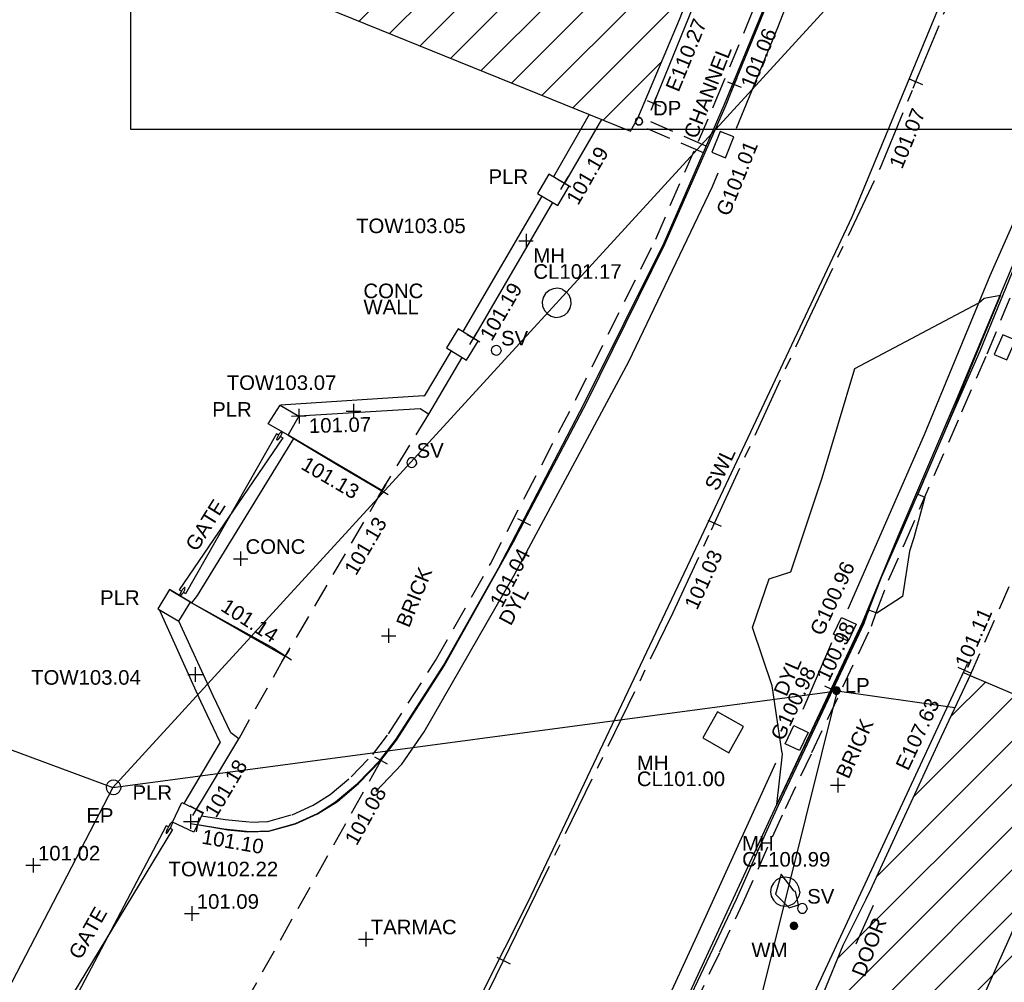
# Model space of a CAD drawing. Extents: x 635157 to 635442, y 694407 to 694910.
# Tile 31 of 104: x 635217 to 635237, y 694547 to 694567. Entities that reach past the tile are written whole.
import ezdxf

# ---------------------------------------------------------------- set-up
doc = ezdxf.new("R2010")
doc.units = 0
doc.header["$MEASUREMENT"] = 0
doc.linetypes.add('CENTER', pattern=[2, 1.25, -0.25, 0.25, -0.25])
doc.linetypes.add('DASHED', pattern=[0.75, 0.5, -0.25])
doc.layers.get('0').update_dxf_attribs({"color": 12, "linetype": 'CONTINUOUS'})
for name, color, linetype in [('BUILDING', 5, 'CONTINUOUS'), ('CHANGE_OF_SURFACE', 7, 'DASHED'), ('CHANGE_OF_SURFACE_LVL', 7, 'CONTINUOUS'), ('CHANNEL', 151, 'DASHED'), ('CHANNEL_TXT', 151, 'CONTINUOUS'), ('CONTOURS_INDEX', 4, 'CONTINUOUS'), ('DOOR', 7, 'CONTINUOUS'), ('DOOR_TXT', 7, 'CONTINUOUS'), ('DOWNPIPE', 151, 'CONTINUOUS'), ('DOWNPIPE_TXT', 151, 'CONTINUOUS'), ('EAVE', 3, 'CONTINUOUS'), ('EAVE_LVL', 3, 'CONTINUOUS'), ('ESB_POLE', 1, 'CONTINUOUS'), ('ESB_POLE_TXT', 1, 'CONTINUOUS'), ('FIRE_HYDRANT', 5, 'CONTINUOUS'), ('FORM_LINE', 92, 'DASHED'), ('FORM_LINE_LVL', 92, 'CONTINUOUS'), ('GATE', 7, 'CONTINUOUS'), ('GATE_TXT', 7, 'CONTINUOUS'), ('GULLY', 151, 'CONTINUOUS'), ('GULLY_LVL', 151, 'CONTINUOUS'), ('HATCHING', 4, 'CONTINUOUS'), ('KERB_BOTTOM', 172, 'CONTINUOUS'), ('KERB_BOTTOM_LVL', 172, 'CONTINUOUS'), ('KERB_TOP', 2, 'CONTINUOUS'), ('LAMPPOST', 6, 'CONTINUOUS'), ('LAMPPOST_TXT', 6, 'CONTINUOUS'), ('LAYOUTS', 9, 'CONTINUOUS'), ('MANHOLES', 12, 'CONTINUOUS'), ('MANHOLES_RMK', 12, 'CONTINUOUS'), ('MARKINGS_DOUBLE_YELLOW', 9, 'CONTINUOUS'), ('MARKINGS_DOUBLE_YELLOW_TXT', 9, 'CONTINUOUS'), ('MARKINGS_WHITE_LINE', 9, 'CONTINUOUS'), ('MARKINGS_WHITE_LINE_TXT', 9, 'CONTINUOUS'), ('OVERHEAD_ELECTRIC', 1, 'OH_ELEC'), ('PILLAR', 12, 'CONTINUOUS'), ('PILLAR_RMK', 12, 'CONTINUOUS'), ('RIDGE', 6, 'CONTINUOUS'), ('ROAD_CROWNLINE', 212, 'CENTER'), ('ROAD_CROWNLINE_LVL', 212, 'CONTINUOUS'), ('SLUICEVALVE', 5, 'CONTINUOUS'), ('SLUICEVALVE_TXT', 5, 'CONTINUOUS'), ('SPOT_HEIGHTS', 92, 'CONTINUOUS'), ('SPOT_HEIGHTS_LVL', 92, 'CONTINUOUS'), ('TEXT', 7, 'CONTINUOUS'), ('TEXT_TXT', 7, 'CONTINUOUS'), ('TOP_OF_WALL_LEVEL', 212, 'CONTINUOUS'), ('TOP_OF_WALL_LEVEL_TXT', 212, 'CONTINUOUS'), ('WALL', 12, 'CONTINUOUS'), ('WALL_LVL', 12, 'CONTINUOUS'), ('WALL_RMK', 12, 'CONTINUOUS'), ('WATER_METER', 5, 'CONTINUOUS'), ('WATER_METER_TXT', 5, 'CONTINUOUS')]:
    doc.layers.add(name, color=color, linetype=linetype)
doc.styles.add('Arial', font='arial.ttf')
doc.linetypes.add('OH_ELEC', pattern='A,4,-0.4,["OE",Arial,S=0.36,R=0,X=0,Y=-0.18],-1.2', length=5.6)

# ---------------------------------------------------------------- blocks, each defined once
blk = doc.blocks.new('CIRCL')
at = {"color": 0, "linetype": 'ByBlock', "flags": 128}
for points in [[(0.5, 0), (0.475, 0.154), (0.404, 0.293), (0.293, 0.404), (0.154, 0.475), (0, 0.5), (-0.154, 0.475), (-0.293, 0.404), (-0.404, 0.293), (-0.475, 0.154), (-0.5, 0), (-0.475, -0.154), (-0.404, -0.293), (-0.293, -0.404), (-0.154, -0.475), (0, -0.5), (0.154, -0.475), (0.293, -0.404), (0.404, -0.293), (0.475, -0.154)], [(0.5, 0), (0.475, -0.154)]]:
    blk.add_lwpolyline(points, dxfattribs=at)
blk = doc.blocks.new('MH_CIR1')
at = {"color": 0, "linetype": 'ByBlock', "flags": 128}
for points in [[(0.5, 0), (0.475, 0.154), (0.404, 0.293), (0.293, 0.404), (0.154, 0.475), (0, 0.5), (-0.154, 0.475), (-0.293, 0.404), (-0.404, 0.293), (-0.475, 0.154), (-0.5, 0), (-0.475, -0.154), (-0.404, -0.293), (-0.293, -0.404), (-0.154, -0.475), (0, -0.5), (0.154, -0.475), (0.293, -0.404), (0.404, -0.293), (0.475, -0.154)], [(0.49, 0), (0.466, 0.151), (0.396, 0.288), (0.288, 0.396), (0.151, 0.466), (0, 0.49), (-0.151, 0.466), (-0.288, 0.396), (-0.396, 0.288), (-0.466, 0.151), (-0.49, 0), (-0.466, -0.151), (-0.396, -0.288), (-0.288, -0.396), (-0.151, -0.466), (0, -0.49), (0.151, -0.466), (0.288, -0.396), (0.396, -0.288), (0.466, -0.151)], [(0.471, 0), (0.448, 0.145), (0.381, 0.276), (0.276, 0.381), (0.145, 0.448), (0, 0.471), (-0.145, 0.448), (-0.276, 0.381), (-0.381, 0.276), (-0.448, 0.145), (-0.471, 0), (-0.448, -0.145), (-0.381, -0.276), (-0.276, -0.381), (-0.145, -0.448), (0, -0.471), (0.145, -0.448), (0.276, -0.381), (0.381, -0.276), (0.448, -0.145)], [(0.471, 0), (0.448, -0.145)], [(0.49, 0), (0.466, -0.151)], [(0.5, 0), (0.475, -0.154)]]:
    blk.add_lwpolyline(points, dxfattribs=at)
blk = doc.blocks.new('GATE')
at = {"color": 0, "linetype": 'ByBlock', "flags": 128}
for points in [[(-0.475952, 0.024048), (-0.475952, 0.078156), (0.475952, -0.078156), (0.475952, -0.024048)], [(-0.475952, -0.024048), (-0.475952, -0.078156), (0.475952, 0.078156), (0.475952, 0.024048)], [(-0.450902, 0), (-0.451904, 0.007014), (-0.455912, 0.014028), (-0.460922, 0.019038), (-0.467936, 0.023046), (-0.475952, 0.024048), (-0.482966, 0.023046), (-0.48998, 0.019038), (-0.49499, 0.014028), (-0.498998, 0.007014), (-0.5, 0), (-0.498998, -0.007014), (-0.49499, -0.014028), (-0.48998, -0.019038), (-0.482966, -0.023046), (-0.475952, -0.024048), (-0.467936, -0.023046), (-0.460922, -0.019038), (-0.455912, -0.014028), (-0.451904, -0.007014)], [(-0.450902, 0), (-0.451904, -0.007014)], [(0.5, 0), (0.498998, 0.007014), (0.49499, 0.014028), (0.48998, 0.019038), (0.482966, 0.023046), (0.475952, 0.024048), (0.467936, 0.023046), (0.460922, 0.019038), (0.455912, 0.014028), (0.451904, 0.007014), (0.450902, 0), (0.451904, -0.007014), (0.455912, -0.014028), (0.460922, -0.019038), (0.467936, -0.023046), (0.475952, -0.024048), (0.482966, -0.023046), (0.48998, -0.019038), (0.49499, -0.014028), (0.498998, -0.007014)], [(0.5, 0), (0.498998, -0.007014)]]:
    blk.add_lwpolyline(points, dxfattribs=at)
blk = doc.blocks.new('SPOT')
at = {"color": 0, "linetype": 'ByBlock', "flags": 128}
for points in [[(-0.5, 0), (0.5, 0)], [(0, 0.5), (0, -0.5)]]:
    blk.add_lwpolyline(points, dxfattribs=at)
blk = doc.blocks.new('MH_CIR2')
at = {"color": 0, "linetype": 'ByBlock', "flags": 128}
for points in [[(0.5, 0), (0.475, 0.154), (0.404, 0.293), (0.293, 0.404), (0.154, 0.475), (0, 0.5), (-0.154, 0.475), (-0.293, 0.404), (-0.404, 0.293), (-0.475, 0.154), (-0.5, 0), (-0.475, -0.154), (-0.404, -0.293), (-0.293, -0.404), (-0.154, -0.475), (0, -0.5), (0.154, -0.475), (0.293, -0.404), (0.404, -0.293), (0.475, -0.154)], [(-0.499, -0.033), (0.033, 0.499)], [(-0.496, 0.06), (-0.06, 0.496)], [(-0.488, -0.111), (0.111, 0.488)], [(-0.467, -0.18), (0.18, 0.467)], [(-0.467, 0.179), (-0.179, 0.467)], [(-0.438, -0.241), (0.241, 0.438)], [(-0.403, -0.296), (0.296, 0.403)], [(-0.362, -0.345), (0.345, 0.362)], [(-0.315, -0.388), (0.388, 0.315)], [(-0.263, -0.425), (0.425, 0.263)], [(-0.204, -0.456), (0.456, 0.204)], [(-0.138, -0.48), (0.48, 0.138)], [(-0.064, -0.496), (0.496, 0.064)], [(0.5, 0), (0.475, -0.154)], [(0.022, -0.5), (0.5, -0.022)], [(0.128, -0.483), (0.483, -0.128)], [(0.305, -0.396), (0.396, -0.305)]]:
    blk.add_lwpolyline(points, dxfattribs=at)

msp = doc.modelspace()

# ---------------------------------------------------------------- hatches: boundary and pattern name
at = {"layer": 'HATCHING'}
h = msp.add_hatch(dxfattribs=at)
h.set_pattern_fill('ANSI31', color=256, scale=5)
h.paths.add_polyline_path([(635237.072, 694591.975), (635237.203, 694591.911), (635237.264, 694592.076), (635236.979, 694592.232), (635236.976, 694592.233), (635236.823, 694592.304), (635236.001, 694592.794), (635235.05, 694593.338), (635233.369, 694594.316), (635232.666, 694594.725), (635215.541, 694570.664), (635229.724, 694564.916), (635229.876, 694565.186), (635230.73, 694567.216), (635231.289, 694568.649), (635232.793, 694572.445), (635234.061, 694575.693), (635232.313, 694576.338), (635233.191, 694578.35), (635233.156, 694578.365), (635233.85, 694580.075), (635234.982, 694582.853), (635235.063, 694583.054), (635235.842, 694584.955), (635236.825, 694587.48), (635237.092, 694588.176), (635237.327, 694588.566), (635236.872, 694588.899), (635236.161, 694589.821)])
h.paths.add_polyline_path([(635235.314, 694589.952), (635236.144, 694591.888), (635235.731, 694592.065), (635234.901, 694590.13)], flags=24)
h.paths.add_polyline_path([(635235.83, 694590.196), (635236.395, 694591.515), (635235.973, 694591.696), (635235.407, 694590.377)], flags=24)
h.paths.add_polyline_path([(635222.904, 694568.588), (635223.578, 694570.19), (635223.155, 694570.368), (635222.481, 694568.766)], flags=24)
h.paths.add_polyline_path([(635219.054, 694569.77), (635219.71, 694571.379), (635219.285, 694571.553), (635218.629, 694569.943)], flags=24)
h.paths.add_polyline_path([(635227.334, 694567.755), (635228.004, 694569.358), (635227.58, 694569.536), (635226.91, 694567.932)], flags=24)
h.paths.add_polyline_path([(635230.336, 694578.1), (635230.983, 694579.713), (635230.556, 694579.884), (635229.91, 694578.271)], flags=24)
h.paths.add_polyline_path([(635233.836, 694587.201), (635234.483, 694588.814), (635234.056, 694588.985), (635233.41, 694587.372)], flags=24)
h.paths.add_polyline_path([(635231.964, 694570.889), (635232.473, 694572.207), (635232.039, 694572.375), (635231.53, 694571.057)], flags=24)
h.paths.add_polyline_path([(635232.368, 694576.601), (635232.989, 694577.87), (635232.571, 694578.075), (635231.95, 694576.806)], flags=24)
h.paths.add_polyline_path([(635234.841, 694582.881), (635235.359, 694584.195), (635234.925, 694584.365), (635234.407, 694583.051)], flags=24)
h.paths.add_polyline_path([(635236.21, 694590.164), (635236.738, 694591.475), (635236.306, 694591.649), (635235.778, 694590.338)], flags=24)
h = msp.add_hatch(dxfattribs=at)
h.set_pattern_fill('ANSI31', color=256, scale=5)
h.paths.add_polyline_path([(635242.205, 694551.38), (635236.722, 694553.703), (635236.131, 694552.45), (635234.712, 694549.37), (635234.681, 694549.311), (635234.577, 694549.098), (635234.104, 694548.151), (635233.698, 694547.161), (635233.18, 694546.113), (635231.533, 694542.485), (635229.67, 694538.279), (635229.664, 694538.243), (635229.672, 694538.197), (635229.622, 694538.172), (635229.31, 694537.466), (635228.957, 694536.727), (635228.029, 694534.664), (635226.816, 694531.933), (635226.32, 694530.818), (635225.887, 694529.862), (635225.619, 694529.257), (635224.764, 694527.51), (635223.864, 694525.521), (635224.123, 694525.384), (635224.175, 694525.41), (635224.251, 694525.334), (635224.244, 694525.32), (635225.536, 694524.637), (635227.009, 694523.841), (635229.36, 694522.613), (635229.382, 694522.637), (635233.073, 694521.338), (635233.098, 694521.352)])
h.paths.add_polyline_path([(635214.097, 694571.448), (635196.898, 694580.434), (635180.1, 694558.213), (635195.313, 694549.51), (635196.012, 694550.666), (635203.972, 694547.093)])
h.paths.add_polyline_path([(635229.489, 694538.426), (635230.192, 694539.99), (635229.773, 694540.178), (635229.07, 694538.614)], flags=25)
h.paths.add_polyline_path([(635235.486, 694551.622), (635236.209, 694553.177), (635235.792, 694553.371), (635235.069, 694551.816)], flags=25)
h.paths.add_polyline_path([(635223.745, 694525.455), (635224.45, 694527.018), (635224.031, 694527.207), (635223.326, 694525.644)], flags=9)
h.paths.add_polyline_path([(635236.296, 694545.336), (635237.006, 694546.922), (635236.587, 694547.11), (635235.876, 694545.524)], flags=24)
h.paths.add_polyline_path([(635232.449, 694538.051), (635233.167, 694539.633), (635232.748, 694539.823), (635232.03, 694538.241)], flags=24)
h.paths.add_polyline_path([(635227.523, 694525.493), (635228.238, 694527.077), (635227.82, 694527.266), (635227.104, 694525.682)], flags=24)
h.paths.add_polyline_path([(635238.363, 694553.021), (635238.927, 694554.34), (635238.505, 694554.521), (635237.94, 694553.201)], flags=9)
h.paths.add_polyline_path([(635226.788, 694530.074), (635227.322, 694531.381), (635226.891, 694531.558), (635226.357, 694530.25)], flags=24)
h.paths.add_polyline_path([(635229.445, 694536.097), (635230.089, 694537.354), (635229.675, 694537.566), (635229.031, 694536.309)], flags=24)
h.paths.add_polyline_path([(635229.633, 694537.846), (635230.365, 694537.846), (635230.365, 694538.296), (635229.633, 694538.296)], flags=24)
h.paths.add_polyline_path([(635234.597, 694547.372), (635235.113, 694548.687), (635234.68, 694548.857), (635234.164, 694547.542)], flags=24)
h.paths.add_polyline_path([(635224.124, 694525.377), (635224.856, 694525.377), (635224.856, 694525.827), (635224.124, 694525.827)], flags=25)
h.paths.add_polyline_path([(635214.082, 694568.911), (635214.748, 694570.491), (635214.325, 694570.669), (635213.658, 694569.089)], flags=9)
h.paths.add_polyline_path([(635208.569, 694555.86), (635209.225, 694557.444), (635208.8, 694557.62), (635208.144, 694556.036)], flags=25)
h.paths.add_polyline_path([(635203.129, 694551.091), (635204.7, 694550.348), (635204.896, 694550.764), (635203.325, 694551.506)], flags=24)
h.paths.add_polyline_path([(635210.155, 694569.937), (635210.827, 694571.54), (635210.403, 694571.718), (635209.732, 694570.115)], flags=24)
h.paths.add_polyline_path([(635205.034, 694557.447), (635205.705, 694559.05), (635205.281, 694559.228), (635204.61, 694557.625)], flags=24)

# ---------------------------------------------------------------- linework, layer by layer
at = {"layer": 'BUILDING'}
for points in [[(635215.541, 694570.664, 101.197), (635229.724, 694564.916, 101.203), (635229.876, 694565.186, 101.185), (635230.73, 694567.216, 101.181), (635231.289, 694568.649, 101.197), (635232.793, 694572.445, 101.236), (635234.061, 694575.693, 101.262), (635232.313, 694576.338, 101.264), (635233.191, 694578.35, 101.361), (635233.156, 694578.365, 101.367), (635233.85, 694580.075, 101.447), (635234.982, 694582.853, 101.548)], [(635227.009, 694523.841, 101.611), (635225.536, 694524.637, 101.636), (635223.864, 694525.521, 101.681), (635224.764, 694527.51, 101.75), (635225.619, 694529.257, 101.694), (635225.887, 694529.862, 101.655), (635226.32, 694530.818, 101.55), (635226.816, 694531.933, 101.533), (635228.029, 694534.664, 101.544), (635228.957, 694536.727, 101.414), (635229.31, 694537.466, 101.407), (635231.533, 694542.485, 101.349), (635233.18, 694546.113, 101.253), (635233.698, 694547.161, 101.218), (635234.104, 694548.151, 101.062), (635234.577, 694549.098, 101.048), (635234.681, 694549.311, 101.081), (635234.712, 694549.37, 101.096), (635236.131, 694552.45, 101.128), (635236.722, 694553.703, 101.111), (635242.205, 694551.38, 101.226)]]:
    msp.add_polyline3d(points, dxfattribs=at)
at = {"layer": 'CHANGE_OF_SURFACE'}
for points in [[(635236.722, 694553.703, 101.111), (635238.69, 694558.186, 101.137), (635240.276, 694561.914, 101.182), (635242.673, 694567.597, 101.238), (635244.389, 694571.808, 101.316), (635244.835, 694572.774, 101.343), (635245.266, 694573.742, 101.393), (635246.058, 694575.488, 101.499), (635247.257, 694578.117, 101.64)], [(635228.775, 694542.13, 101.34), (635231.565, 694548.014, 101.158), (635232.047, 694549.031, 101.036), (635232.648, 694550.38, 101.023), (635232.913, 694550.964, 101.081), (635233.46, 694552.117, 101.12), (635234.686, 694554.724, 101.045), (635234.784, 694555.001, 100.999), (635235.042, 694555.668, 100.977), (635235.381, 694556.446, 100.992), (635236.552, 694559.138, 101.015), (635237.071, 694560.328, 101.117), (635237.909, 694562.373, 101.148), (635238.833, 694564.489, 101.077), (635239.605, 694566.338, 101.119), (635241.063, 694569.782, 101.244)], [(635231.121, 694564.711, 101.144), (635231.484, 694565.547, 101.152), (635232.83, 694568.816, 101.131)], [(635220.885, 694550.817, 101.196), (635221.37, 694550.737, 101.16), (635221.882, 694550.687, 101.152), (635222.252, 694550.698, 101.149), (635222.753, 694550.838, 101.113), (635223.184, 694551.034, 101.134), (635223.533, 694551.256, 101.146), (635223.969, 694551.619, 101.14), (635224.414, 694552.08, 101.136), (635224.737, 694552.506, 101.126), (635225.708, 694554.012, 101.082), (635226.835, 694556.006, 101.056), (635227.547, 694557.378, 101.125), (635228.596, 694559.391, 101.137), (635230.244, 694562.694, 101.125), (635231.032, 694564.507, 101.142)], [(635225.561, 694559.086, 101.176), (635224.599, 694557.522, 101.143), (635224.602, 694557.507, 101.134), (635222.61, 694554.11, 101.143), (635222.602, 694554.1, 101.158), (635221.649, 694552.401, 101.229)]]:
    msp.add_polyline3d(points, dxfattribs=at)
at = {"layer": 'CHANNEL'}
for points in [[(635231.283, 694564.605, 101.145), (635229.89, 694565.219, 101.185)], [(635231.226, 694564.472, 101.143), (635229.813, 694565.074, 101.193)]]:
    msp.add_polyline3d(points, dxfattribs=at)
at = {"layer": 'CONTOURS_INDEX'}
for points in [[(635232.842, 694552.146, 101), (635232.644, 694553.489, 101), (635232.239, 694554.693, 101), (635232.577, 694555.697, 101), (635233.023, 694555.838, 101), (635233.67, 694557.778, 101), (635234.347, 694560.026, 101), (635236.901, 694561.379, 101), (635237.008, 694561.475, 101), (635237.343, 694561.539, 101), (635236.533, 694559.572, 101), (635236.42, 694559.267, 101), (635236.082, 694558.469, 101), (635235.643, 694557.442, 101), (635235.787, 694557.379, 101), (635235.563, 694556.542, 101), (635235.471, 694556.262, 101), (635235.33, 694555.331, 101), (635234.801, 694554.99, 101), (635234.782, 694554.996, 101), (635234.634, 694555.05, 101), (635234.521, 694554.793, 101), (635234.088, 694553.883, 101), (635233.772, 694553.228, 101), (635232.738, 694551.049, 101), (635232.854, 694552.085, 101), (635232.842, 694552.146, 101)], [(635232.995, 694548.917, 101), (635233.187, 694548.982, 101), (635233.12, 694549.259, 101), (635233.094, 694549.264, 101), (635232.825, 694549.616, 101), (635232.708, 694549.201, 101), (635232.995, 694548.917, 101)]]:
    msp.add_polyline3d(points, close=True, dxfattribs=at)
msp.add_polyline3d([(635220.261, 694555.453, 101), (635220.683, 694555.203, 101), (635220.802, 694555.354, 101), (635222.784, 694558.583, 101), (635222.668, 694558.653, 101)], dxfattribs=at)
at = {"layer": 'DOOR'}
msp.add_polyline3d([(635234.722, 694548.968, 101.048), (635234.365, 694548.174, 101.054)], dxfattribs=at)
at = {"layer": 'EAVE'}
for points in [[(635230.202, 694565.488, 110.268), (635234.239, 694575.409, 110.264)], [(635233.148, 694546.385, 107.577), (635236.604, 694553.816, 107.626)]]:
    msp.add_polyline3d(points, dxfattribs=at)
at = {"layer": 'FIRE_HYDRANT'}
msp.add_polyline3d([(635237.654, 694560.608, 101.139), (635237.392, 694560.724, 101.144), (635237.213, 694560.319, 101.133), (635237.475, 694560.203, 101.128)], close=True, dxfattribs=at)
at = {"layer": 'FORM_LINE'}
msp.add_polyline3d([(635224.58, 694551.956, 101.078), (635219.669, 694543.189, 101.256)], dxfattribs=at)
at = {"layer": 'GULLY'}
for points in [[(635231.852, 694564.798, 101.005), (635231.573, 694564.911, 101.005), (635231.399, 694564.48, 101.014), (635231.678, 694564.367, 101.014)], [(635234.068, 694554.899, 100.964), (635234.37, 694554.759, 100.955), (635234.21, 694554.413, 100.953), (635233.908, 694554.553, 100.962)], [(635233.085, 694552.673, 100.983), (635233.38, 694552.533, 100.988), (635233.203, 694552.159, 100.979), (635232.908, 694552.299, 100.974)]]:
    msp.add_polyline3d(points, close=True, dxfattribs=at)
at = {"layer": 'KERB_BOTTOM'}
for points in [[(635230.865, 694546.997, 101.09), (635232.737, 694551.046, 101), (635233.859, 694553.426, 100.977), (635234.506, 694554.799, 100.964), (635235.237, 694556.571, 100.961), (635236.443, 694559.384, 100.973), (635237.744, 694562.5, 101.012), (635237.795, 694562.618, 101.015), (635239.391, 694566.291, 101.096), (635240.884, 694569.858, 101.163)], [(635220.801, 694550.634, 101.099), (635221.423, 694550.527, 101.087), (635221.835, 694550.487, 101.084), (635222.271, 694550.497, 101.096), (635222.823, 694550.647, 101.093), (635223.271, 694550.858, 101.066), (635223.683, 694551.112, 101.069), (635224.119, 694551.48, 101.072), (635224.58, 694551.956, 101.078), (635224.903, 694552.375, 101.075), (635225.881, 694553.907, 101.062), (635227.31, 694556.456, 101.041), (635227.527, 694556.868, 101.038), (635228.823, 694559.333, 101.021), (635230.43, 694562.588, 101.021), (635231.691, 694565.456, 101.053), (635231.862, 694565.875, 101.057), (635233.021, 694568.711, 101.086)], [(635222.668, 694558.652, 100.995), (635223.697, 694558.039, 101.039), (635224.602, 694557.507, 101.134)], [(635220.656, 694555.218, 100.998), (635222.367, 694554.265, 101.123), (635222.61, 694554.11, 101.143)]]:
    msp.add_polyline3d(points, dxfattribs=at)
at = {"layer": 'KERB_TOP'}
for points in [[(635228.631, 694542.195, 101.34), (635231.423, 694548.081, 101.158), (635231.904, 694549.097, 101.036), (635232.504, 694550.445, 101.023), (635232.77, 694551.031, 101.081), (635233.318, 694552.184, 101.12), (635234.54, 694554.784, 101.045), (635234.636, 694555.056, 100.999), (635234.896, 694555.728, 100.977), (635235.237, 694556.509, 100.992), (635236.408, 694559.201, 101.015), (635236.926, 694560.389, 101.117), (635237.764, 694562.434, 101.148), (635238.688, 694564.551, 101.077), (635239.46, 694566.399, 101.119), (635240.918, 694569.844, 101.244)], [(635220.804, 694550.636, 101.2), (635221.345, 694550.546, 101.16), (635221.876, 694550.495, 101.152), (635222.281, 694550.507, 101.149), (635222.819, 694550.657, 101.113), (635223.276, 694550.865, 101.134), (635223.646, 694551.1, 101.146), (635224.1, 694551.478, 101.14), (635224.56, 694551.955, 101.136), (635224.894, 694552.396, 101.126), (635225.872, 694553.912, 101.082), (635227.004, 694555.914, 101.056), (635227.717, 694557.289, 101.125), (635228.767, 694559.304, 101.137), (635230.418, 694562.613, 101.125), (635231.661, 694565.472, 101.152), (635233.009, 694568.745, 101.131)], [(635222.671, 694558.659, 101.042), (635224.599, 694557.522, 101.143)], [(635220.654, 694555.215, 101.087), (635222.602, 694554.1, 101.158)]]:
    msp.add_polyline3d(points, dxfattribs=at)
at = {"layer": 'LAYOUTS', "linetype": 'ByBlock'}
msp.add_lwpolyline([(635219.422, 694564.959), (635379.622, 694564.959), (635379.622, 694659.559), (635219.422, 694659.559)], close=True, dxfattribs=at)
at = {"layer": 'MANHOLES'}
msp.add_polyline3d([(635232.053, 694552.652, 101.002), (635231.516, 694552.956, 101.002), (635231.212, 694552.419, 101.015), (635231.749, 694552.115, 101.015)], close=True, dxfattribs=at)
at = {"layer": 'MARKINGS_DOUBLE_YELLOW'}
for points in [[(635231.906, 694564.974, 101.04), (635232.759, 694567.051, 101.063), (635234.261, 694570.911, 101.12), (635235.784, 694575.149, 101.206), (635237.354, 694579.179, 101.325), (635238.332, 694581.455, 101.408), (635238.904, 694582.718, 101.452), (635239.737, 694584.375, 101.517), (635240.842, 694586.669, 101.61), (635241.597, 694588.08, 101.696), (635242.84, 694589.897, 101.736), (635244.033, 694591.539, 101.813), (635245.077, 694592.718, 101.87)], [(635234.21, 694555.081, 100.977), (635235.783, 694558.671, 100.971), (635237.134, 694561.943, 101.006), (635238.578, 694565.205, 101.053), (635239.754, 694568.036, 101.114), (635241.06, 694571.081, 101.191), (635242.705, 694574.98, 101.318), (635244.389, 694578.772, 101.45), (635244.852, 694579.879, 101.506), (635245.436, 694581.299, 101.575), (635246.367, 694582.924, 101.648)], [(635224.472, 694551.316, 101.083), (635225.012, 694551.882, 101.08), (635225.468, 694552.546, 101.072), (635227.325, 694555.772, 101.05), (635229.688, 694560.174, 101.018), (635231.414, 694563.774, 101.027), (635231.53, 694564.057, 101.03)], [(635233.283, 694553.014, 100.989), (635233.871, 694554.382, 100.965)], [(635233.722, 694515.811, 100.98), (635232.695, 694517.215, 101.069), (635231.568, 694518.494, 101.152), (635229.607, 694520.103, 101.277), (635226.974, 694521.742, 101.405), (635222.278, 694524.367, 101.575), (635221.86, 694524.666, 101.586), (635221.497, 694525.068, 101.599), (635221.247, 694525.46, 101.592), (635221.139, 694526.629, 101.596), (635221.235, 694527.108, 101.598), (635221.517, 694527.811, 101.59), (635222.762, 694530.431, 101.539), (635224.906, 694535, 101.423), (635226.928, 694539.348, 101.292), (635228.774, 694543.313, 101.179), (635231.093, 694548.348, 101.054), (635232.72, 694551.906, 101.003)]]:
    msp.add_polyline3d(points, dxfattribs=at)
at = {"layer": 'MARKINGS_WHITE_LINE'}
msp.add_polyline3d([(635217.311, 694528.659, 101.611), (635222.333, 694538.561, 101.402), (635227.614, 694549.044, 101.127), (635230.962, 694556.085, 101.036), (635234.291, 694563.154, 101.041), (635237.84, 694571.73, 101.182), (635240.999, 694579.287, 101.419), (635241.199, 694579.762, 101.439)], dxfattribs=at)
at = {"layer": 'OVERHEAD_ELECTRIC'}
for points in [[(635233.399, 694575.959, 112.192), (635250.783, 694586.028, 109.422), (635219.059, 694551.4, 108.13), (635233.984, 694553.392, 107.735), (635236.406, 694553.043, 107.276)], [(635207.55, 694555.659, 102.881), (635219.059, 694551.4, 108.13), (635207.801, 694529.723, 108.772), (635199.227, 694506.75, 107.327)], [(635233.984, 694553.392, 107.735), (635231.051, 694541.602, 105.164)]]:
    msp.add_polyline3d(points, dxfattribs=at)
at = {"layer": 'PILLAR'}
for points in [[(635228.041, 694564.031, 101.191), (635227.806, 694563.63, 101.202), (635228.225, 694563.385, 101.202), (635228.46, 694563.786, 101.191)], [(635226.172, 694560.846, 101.188), (635225.929, 694560.454, 101.176), (635226.342, 694560.198, 101.176), (635226.585, 694560.59, 101.188)], [(635222.889, 694559.046, 101.065), (635222.671, 694558.659, 101.042), (635222.668, 694558.652, 100.995), (635222.259, 694558.885, 100.989), (635222.502, 694559.274, 101.029)], [(635220.416, 694554.823, 101.11), (635220.654, 694555.215, 101.087), (635220.656, 694555.218, 100.998), (635220.225, 694555.475, 100.992), (635219.982, 694555.079, 101.056)], [(635220.284, 694550.684, 101.107), (635220.478, 694551.091, 101.175), (635220.916, 694550.882, 101.175), (635220.722, 694550.475, 101.107)]]:
    msp.add_polyline3d(points, close=True, dxfattribs=at)
at = {"layer": 'RIDGE'}
msp.add_polyline3d([(635236.171, 694545.257, 110.025), (635239.038, 694551.659, 110.029)], dxfattribs=at)
at = {"layer": 'ROAD_CROWNLINE'}
msp.add_polyline3d([(635213.725, 694520.987, 101.743), (635217.286, 694527.988, 101.625), (635218.211, 694529.923, 101.581), (635220.702, 694535.13, 101.462), (635222.605, 694538.906, 101.368), (635223.296, 694540.277, 101.334), (635225.702, 694544.963, 101.206), (635227.106, 694547.835, 101.147), (635227.507, 694548.654, 101.13), (635230.605, 694555.004, 101.035), (635231.452, 694556.841, 101.03), (635233.354, 694560.963, 101.02), (635234.864, 694564.144, 101.038), (635235.603, 694565.937, 101.067), (635236.246, 694567.497, 101.092)], dxfattribs=at)
at = {"layer": 'SPOT_HEIGHTS'}
for p in [(635217.414, 694549.796, 101.017), (635220.685, 694548.801, 101.093)]:
    msp.add_point(p, dxfattribs=at)
at = {"layer": 'WALL'}
for points in [[(635228.872, 694565.261, 101.203), (635228.138, 694563.975, 101.191)], [(635229.126, 694565.158, 101.203), (635228.362, 694563.843, 101.191)], [(635227.896, 694563.578, 101.202), (635226.267, 694560.787, 101.188)], [(635228.118, 694563.448, 101.202), (635226.489, 694560.649, 101.188)], [(635226.026, 694560.394, 101.176), (635225.473, 694559.455, 101.176), (635225.457, 694559.465, 101.185), (635222.51, 694559.269, 101.03)], [(635226.248, 694560.256, 101.176), (635225.561, 694559.086, 101.176), (635225.387, 694559.198, 101.185), (635222.889, 694559.046, 101.065)], [(635220.523, 694551.069, 101.175), (635221.278, 694552.333, 101.229), (635221.262, 694552.345, 101.245), (635220.869, 694553.166, 101.191), (635220.021, 694555.056, 101.061)], [(635220.78, 694550.947, 101.175), (635221.649, 694552.401, 101.229), (635221.49, 694552.527, 101.245), (635221.126, 694553.287, 101.191), (635220.416, 694554.823, 101.11)]]:
    msp.add_polyline3d(points, dxfattribs=at)

# ---------------------------------------------------------------- block references
at = {"layer": 'CHANGE_OF_SURFACE_LVL', "xscale": 0.3, "yscale": 0.3, "zscale": 0.3}
for p, rotation in [((635224.602, 694557.507, 101.134), 59.612652), ((635236.722, 694553.703, 101.111), 66.29891999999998)]:
    msp.add_blockref('SPOT', p, dxfattribs=dict(at, rotation=rotation))
at = {"layer": 'DOWNPIPE', "xscale": 0.15, "yscale": 0.15, "zscale": 0.15}
msp.add_blockref('MH_CIR1', (635229.896, 694565.117, 101.167), dxfattribs=at)
at = {"layer": 'EAVE_LVL', "xscale": 0.2999999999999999, "yscale": 0.2999999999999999, "zscale": 0.2999999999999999}
for p, rotation in [((635230.202, 694565.488, 110.268), 67.857872), ((635236.604, 694553.816, 107.626), 65.057861)]:
    msp.add_blockref('SPOT', p, dxfattribs=dict(at, rotation=rotation))
at = {"layer": 'ESB_POLE', "xscale": 0.3, "yscale": 0.3, "zscale": 0.3}
msp.add_blockref('CIRCL', (635219.07, 694551.402, 101.069), dxfattribs=at)
at = {"layer": 'FORM_LINE_LVL', "xscale": 0.3, "yscale": 0.3, "zscale": 0.3, "rotation": 60.743813}
msp.add_blockref('SPOT', (635224.58, 694551.956, 101.078), dxfattribs=at)
at = {"layer": 'GATE'}
for p, xscale, rotation in [((635221.49, 694557.036, 100.993), 3.977801, 238.064828), ((635218.981, 694548.383, 101.107), 5.288067, 240.485869)]:
    msp.add_blockref('GATE', p, dxfattribs=dict(at, xscale=xscale, rotation=rotation))
at = {"layer": 'KERB_BOTTOM_LVL', "xscale": 0.3, "yscale": 0.3, "zscale": 0.3}
for p, rotation in [((635231.862, 694565.875, 101.057), 67.774971), ((635224.602, 694557.507, 101.134), 329.5510560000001), ((635227.527, 694556.868, 101.038), 62.260342), ((635222.61, 694554.11, 101.143), 327.467834), ((635233.859, 694553.426, 100.977), 64.762863), ((635220.801, 694550.634, 101.099), 350.2240300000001)]:
    msp.add_blockref('SPOT', p, dxfattribs=dict(at, rotation=rotation))
at = {"layer": 'LAMPPOST', "xscale": 0.15, "yscale": 0.15, "zscale": 0.15}
msp.add_blockref('MH_CIR2', (635233.968, 694553.394, 101.045), dxfattribs=at)
at = {"layer": 'MANHOLES', "xscale": 0.6000000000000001, "yscale": 0.6000000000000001, "zscale": 0.6000000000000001, "rotation": 67.898536}
msp.add_blockref('CIRCL', (635228.202, 694561.38, 101.167), dxfattribs=at)
at = {"layer": 'MANHOLES', "xscale": 0.6, "yscale": 0.6, "zscale": 0.6}
msp.add_blockref('CIRCL', (635232.909, 694549.252, 100.989), dxfattribs=at)
at = {"layer": 'ROAD_CROWNLINE_LVL', "xscale": 0.3, "yscale": 0.3, "zscale": 0.3}
for p, rotation in [((635235.603, 694565.937, 101.067), 67.600098), ((635231.452, 694556.841, 101.03), 65.235229), ((635227.106, 694547.835, 101.147), 63.940102)]:
    msp.add_blockref('SPOT', p, dxfattribs=dict(at, rotation=rotation))
at = {"layer": 'SLUICEVALVE', "xscale": 0.2, "yscale": 0.2, "zscale": 0.2}
for p in [(635226.955, 694560.402, 101.17), (635225.215, 694558.09, 101.196), (635233.264, 694548.907, 101.003)]:
    msp.add_blockref('CIRCL', p, dxfattribs=at)
at = {"layer": 'SPOT_HEIGHTS_LVL', "xscale": 0.3, "yscale": 0.3, "zscale": 0.3}
for p in [(635217.414, 694549.796, 101.017), (635220.685, 694548.801, 101.093)]:
    msp.add_blockref('SPOT', p, dxfattribs=at)
at = {"layer": 'TEXT', "xscale": 0.3, "yscale": 0.3, "zscale": 0.3}
for p in [(635221.69, 694556.11, 101.015), (635224.739, 694554.525, 101.105), (635233.997, 694551.446, 101.115), (635224.271, 694548.275, 101.15)]:
    msp.add_blockref('SPOT', p, dxfattribs=at)
at = {"layer": 'TOP_OF_WALL_LEVEL', "xscale": 0.3, "yscale": 0.3, "zscale": 0.3}
for p in [(635227.57, 694562.654, 103.054), (635224.016, 694559.149, 103.071), (635220.754, 694553.723, 103.039), (635220.659, 694550.698, 102.215)]:
    msp.add_blockref('SPOT', p, dxfattribs=at)
at = {"layer": 'WALL_LVL', "xscale": 0.3, "yscale": 0.3, "zscale": 0.3}
for p, rotation in [((635228.362, 694563.843, 101.191), 59.853149), ((635226.489, 694560.649, 101.188), 59.799313), ((635222.889, 694559.046, 101.065), 1.387902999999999), ((635220.78, 694550.947, 101.175), 59.12670499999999)]:
    msp.add_blockref('SPOT', p, dxfattribs=dict(at, rotation=rotation))
at = {"layer": 'WATER_METER', "xscale": 0.15, "yscale": 0.15, "zscale": 0.15}
msp.add_blockref('MH_CIR2', (635233.09, 694548.549, 101.012), dxfattribs=at)

# ---------------------------------------------------------------- texts
at = {"layer": 'CHANGE_OF_SURFACE_LVL', "style": 'Arial'}
for s, rotation, p in [('101.13', 59.6127, (635224.067, 694555.746)), ('101.11', 66.2989, (635236.671, 694553.835))]:
    msp.add_text(s, height=0.3, rotation=rotation, dxfattribs=at).set_placement(p)
at = {"layer": 'CHANNEL_TXT', "style": 'Arial'}
msp.add_text('CHANNEL', height=0.3, rotation=68.6634, dxfattribs=at).set_placement((635231.088, 694564.739))
at = {"layer": 'DOOR_TXT', "style": 'Arial'}
msp.add_text('DOOR', height=0.3, rotation=68.5719, dxfattribs=at).set_placement((635234.548, 694547.474))
at = {"layer": 'DOWNPIPE_TXT', "style": 'Arial'}
msp.add_text('DP', height=0.3, dxfattribs=at).set_placement((635230.187, 694565.24))
at = {"layer": 'EAVE_LVL', "style": 'Arial'}
for s, rotation, p in [('E110.27', 67.8579, (635230.713, 694565.704)), ('E107.63', 65.0579, (635235.444, 694551.726))]:
    msp.add_text(s, height=0.3, rotation=rotation, dxfattribs=at).set_placement(p)
at = {"layer": 'ESB_POLE_TXT', "style": 'Arial'}
msp.add_text('EP', height=0.3, dxfattribs=at).set_placement((635218.51, 694550.673))
at = {"layer": 'FORM_LINE_LVL', "style": 'Arial'}
msp.add_text('101.08', height=0.3, rotation=60.7438, dxfattribs=at).set_placement((635224.08, 694550.184))
at = {"layer": 'GATE_TXT', "style": 'Arial'}
for rotation, p in [(58.0648, (635220.788, 694556.239)), (60.4859, (635218.39, 694547.832))]:
    msp.add_text('GATE', height=0.3, rotation=rotation, dxfattribs=at).set_placement(p)
at = {"layer": 'GULLY_LVL', "style": 'Arial'}
for s, rotation, p in [('G101.01', 68.0155, (635231.754, 694563.144)), ('G100.96', 425.1829, (635233.679, 694554.502)), ('G100.98', 424.6736, (635232.867, 694552.34))]:
    msp.add_text(s, height=0.3, rotation=rotation, dxfattribs=at).set_placement(p)
at = {"layer": 'KERB_BOTTOM_LVL', "style": 'Arial'}
for s, rotation, p in [('101.06', 67.775, (635232.259, 694565.768)), ('101.13', 329.5511, (635222.91, 694557.973)), ('101.04', 62.2603, (635227.074, 694555.084)), ('101.14', 327.4678, (635221.257, 694555.055)), ('100.98', 64.7629, (635233.811, 694553.559)), ('101.10', 350.224, (635220.873, 694550.244))]:
    msp.add_text(s, height=0.3, rotation=rotation, dxfattribs=at).set_placement(p)
at = {"layer": 'LAMPPOST_TXT', "style": 'Arial'}
msp.add_text('LP', height=0.3, dxfattribs=at).set_placement((635234.139, 694553.352))
at = {"layer": 'MANHOLES_RMK', "style": 'Arial'}
for s, p in [('MH', (635227.722, 694562.205)), ('CL101.17', (635227.722, 694561.875)), ('MH', (635229.854, 694551.756)), ('CL101.00', (635229.854, 694551.426)), ('MH', (635232.023, 694550.099)), ('CL100.99', (635232.023, 694549.769))]:
    msp.add_text(s, height=0.3, dxfattribs=at).set_placement(p)
at = {"layer": 'MARKINGS_DOUBLE_YELLOW_TXT', "style": 'Arial'}
for rotation, p in [(61.773, (635227.256, 694554.711)), (66.7408, (635232.936, 694553.252))]:
    msp.add_text('DYL', height=0.3, rotation=rotation, dxfattribs=at).set_placement(p)
at = {"layer": 'MARKINGS_WHITE_LINE_TXT', "style": 'Arial'}
msp.add_text('SWL', height=0.3, rotation=64.7829, dxfattribs=at).set_placement((635231.511, 694557.485))
at = {"layer": 'PILLAR_RMK', "style": 'Arial'}
for p in [(635226.798, 694563.83), (635221.103, 694559.035), (635218.793, 694555.16), (635219.462, 694551.145)]:
    msp.add_text('PLR', height=0.3, dxfattribs=at).set_placement(p)
at = {"layer": 'ROAD_CROWNLINE_LVL', "style": 'Arial'}
for s, rotation, p in [('101.07', 67.6001, (635235.318, 694564.118)), ('101.03', 65.2352, (635231.093, 694555.036))]:
    msp.add_text(s, height=0.3, rotation=rotation, dxfattribs=at).set_placement(p)
at = {"layer": 'SLUICEVALVE_TXT', "style": 'Arial'}
for p in [(635227.055, 694560.502), (635225.315, 694558.19), (635233.364, 694549.007)]:
    msp.add_text('SV', height=0.3, dxfattribs=at).set_placement(p)
at = {"layer": 'SPOT_HEIGHTS_LVL', "style": 'Arial'}
for s, p in [('101.02', (635217.514, 694549.896)), ('101.09', (635220.785, 694548.901))]:
    msp.add_text(s, height=0.3, dxfattribs=at).set_placement(p)
at = {"layer": 'TEXT_TXT', "style": 'Arial'}
for s, p in [('CONC', (635221.79, 694556.21)), ('TARMAC', (635224.371, 694548.375))]:
    msp.add_text(s, height=0.3, dxfattribs=at).set_placement(p)
for rotation, p in [(67.8165, (635225.16, 694554.671)), (65.8967, (635234.216, 694551.556))]:
    msp.add_text('BRICK', height=0.3, rotation=rotation, dxfattribs=at).set_placement(p)
at = {"layer": 'TOP_OF_WALL_LEVEL_TXT', "style": 'Arial'}
for s, p in [('TOW103.05', (635224.068, 694562.815)), ('TOW103.07', (635221.403, 694559.586)), ('TOW103.04', (635217.373, 694553.515)), ('TOW102.22', (635220.204, 694549.569))]:
    msp.add_text(s, height=0.3, dxfattribs=at).set_placement(p)
at = {"layer": 'WALL_LVL', "style": 'Arial'}
for s, rotation, p in [('101.19', 59.8531, (635228.642, 694563.372)), ('101.19', 59.7993, (635226.861, 694560.57)), ('101.07', 1.3879, (635223.1, 694558.698)), ('101.18', 59.1267, (635221.184, 694550.755))]:
    msp.add_text(s, height=0.3, rotation=rotation, dxfattribs=at).set_placement(p)
at = {"layer": 'WALL_RMK', "style": 'Arial'}
for s, p in [('CONC', (635224.22, 694561.476)), ('WALL', (635224.22, 694561.146))]:
    msp.add_text(s, height=0.3, dxfattribs=at).set_placement(p)
at = {"layer": 'WATER_METER_TXT', "style": 'Arial'}
msp.add_text('WM', height=0.3, dxfattribs=at).set_placement((635232.214, 694547.904))

doc.saveas('drawing.dxf')
